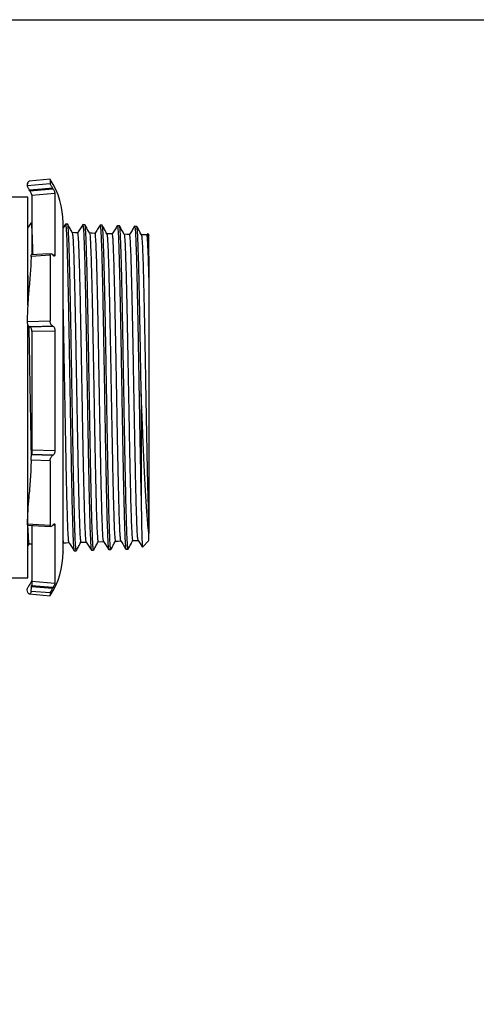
# Model space of a CAD drawing. Extents: x 897.4 to 914.4, y -8.5 to 2.5.
# Tile 5 of 8: x 905 to 907.3, y -2.5 to 2.5. Entities that reach past the tile are written whole.
import ezdxf

# ---------------------------------------------------------------- set-up
doc = ezdxf.new("R2010")
doc.units = 0
doc.header["$LTSCALE"] = 4
doc.header["$MEASUREMENT"] = 0
doc.layers.get('0').update_dxf_attribs({"linetype": 'CONTINUOUS'})
doc.layers.get('DEFPOINTS').update_dxf_attribs({"linetype": 'CONTINUOUS'})

msp = doc.modelspace()

# ---------------------------------------------------------------- linework, layer by layer
for p, q in [((904.9923, 1.6334), (905.1083, 1.6433)), ((905.1082, 1.6637), (905.0036, 1.6546)), ((905.0059, 1.606), (905.0033, 1.6104)), ((905.0059, 1.606), (905.1227, 1.616)), ((905.1327, 1.593), (905.0168, 1.5831)), ((905.0168, 1.5839), (905.0168, 1.5831)), ((905.1227, 1.616), (905.1202, 1.6204)), ((905.1327, 1.593), (905.1327, 1.2846)), ((904.9957, 1.5735), (904.9167, 1.5735)), ((904.9957, 1.0313), (904.9957, 1.5735)), ((905.0168, 1.5831), (905.0168, 1.2843)), ((905.0168, 1.4439), (905.0118, 1.444)), ((905.1854, 1.4384), (905.1738, 1.4197)), ((905.1966, 1.4383), (905.1857, 1.4386)), ((905.2835, 1.4355), (905.2726, 1.4359)), ((905.3705, 1.4328), (905.3596, 1.4332)), ((905.4574, 1.4301), (905.4465, 1.4304)), ((905.5444, 1.4274), (905.5335, 1.4277)), ((905.5992, 1.3911), (905.5947, 1.3838)), ((905.6058, 1.3851), (905.6001, 1.3911)), ((905.1083, 1.282), (905.0128, 1.2766)), ((905.1227, 1.2822), (905.1202, 1.2851)), ((905.1212, 1.284), (905.1327, 1.2846)), ((905.6057, 1.2048), (905.6057, 1.1706)), ((904.9923, 0.9491), (905.1083, 0.9522)), ((904.9957, -0.3395), (904.9957, 0.9341)), ((905.0059, 0.9226), (905.0033, 0.9239)), ((905.0059, 0.9226), (905.1227, 0.9257)), ((905.1327, 0.9012), (905.0168, 0.8981)), ((905.0168, 0.9006), (905.0168, 0.8981)), ((905.0168, 0.8981), (905.0168, 0.3048)), ((905.1227, 0.9257), (905.1202, 0.927)), ((905.1327, 0.9012), (905.1327, 0.3014)), ((905.5667, 0.5854), (905.5661, 0.617)), ((905.5667, 0.5854), (905.5667, 0.0218)), ((905.0168, 0.3048), (905.1327, 0.3014)), ((905.1083, 0.2495), (905.0128, 0.2523)), ((905.0147, 0.2781), (905.0151, 0.2797)), ((905.1202, 0.275), (905.0147, 0.2781)), ((905.1227, 0.2765), (905.0151, 0.2797)), ((905.0151, 0.2797), (905.0151, 0.2797)), ((905.1227, 0.2765), (905.1202, 0.275)), ((904.9923, -0.0673), (905.1083, -0.0742)), ((905.0168, -0.076), (905.0168, -0.3562)), ((905.1227, -0.0733), (905.1202, -0.0764)), ((905.1327, -0.0749), (905.122, -0.0742)), ((905.1327, -0.0749), (905.1327, -0.3662)), ((905.6057, -0.1004), (905.6057, -0.1163)), ((904.9957, -0.1807), (905.0022, -0.1686)), ((905.1738, -0.1675), (905.1761, -0.1631)), ((905.3498, -0.1577), (905.3775, -0.1569)), ((905.4031, -0.1978), (905.414, -0.1975)), ((905.49, -0.1951), (905.5009, -0.1947)), ((905.5737, -0.1852), (905.6058, -0.151)), ((905.2292, -0.2032), (905.24, -0.2029)), ((905.3161, -0.2005), (905.327, -0.2002)), ((904.9167, -0.3395), (904.9957, -0.3395)), ((905.0059, -0.372), (905.0033, -0.3764)), ((905.0147, -0.384), (905.0151, -0.3794)), ((905.1202, -0.3931), (905.0147, -0.384)), ((905.0151, -0.3794), (905.0151, -0.3793)), ((905.1227, -0.3887), (905.0151, -0.3794)), ((905.0168, -0.3562), (905.1327, -0.3662)), ((905.1227, -0.3887), (905.1202, -0.3931)), ((905.0036, -0.4206), (905.1082, -0.4297)), ((905.1083, -0.4155), (905.0128, -0.4073))]:
    msp.add_line(p, q)
at = {"flags": 128}
for points in [[(905.0033, 1.6104), (905.0688, 1.616), (905.1202, 1.6204)], [(905.2473, 1.3949), (905.2333, 1.3954), (905.2196, 1.3958)], [(905.3342, 1.3922), (905.3203, 1.3926), (905.3065, 1.3931)], [(905.4212, 1.3895), (905.4072, 1.3899), (905.3935, 1.3903)], [(905.5081, 1.3868), (905.4942, 1.3872), (905.4804, 1.3876)], [(905.5951, 1.3841), (905.5811, 1.3845), (905.5674, 1.3849)], [(905.1127, 1.2895), (905.0713, 1.2872), (905.0128, 1.2839)], [(905.0033, 0.9239), (905.0688, 0.9257), (905.1202, 0.927)], [(904.9959, -0.0743), (905.0499, -0.0775), (905.1124, -0.0812)], [(905.0019, -0.1686), (905.0159, -0.1682), (905.0168, -0.1681)], [(905.1759, -0.1631), (905.1898, -0.1627), (905.2036, -0.1623)], [(905.2628, -0.1604), (905.2768, -0.16), (905.2905, -0.1596)], [(905.4367, -0.155), (905.4507, -0.1546), (905.4644, -0.1541)], [(905.5237, -0.1523), (905.5376, -0.1518), (905.5514, -0.1514)]]:
    msp.add_lwpolyline(points, dxfattribs=at)
for centre, start, end in [((904.7738, 1.4445), 0, 32.9982), ((904.7738, -0.2105), 327.0004, 0)]:
    msp.add_arc(centre, 0.4, start, end)
for points, knots in [([(905.0035, 1.6534), (905.0026, 1.6536), (904.9998, 1.6543), (904.9947, 1.6477), (904.9931, 1.6382), (904.9923, 1.6334)], [0, 0, 0, 0, 0.179871, 0.589725, 1, 1, 1, 1]), ([(904.9923, 1.6334), (904.9924, 1.6328), (904.9925, 1.632), (904.9935, 1.6292), (904.9952, 1.6255), (904.998, 1.6199), (905.0008, 1.6146), (905.0027, 1.6115), (905.0033, 1.6104)], [0, 0, 0, 0, 0.186835, 0.279182, 0.465588, 0.666512, 0.886306, 1, 1, 1, 1]), ([(905.1083, 1.6618), (905.1083, 1.662), (905.1083, 1.6628), (905.1083, 1.6509), (905.1083, 1.6433)], [0, 0, 0, 0, 0.358435, 1, 1, 1, 1]), ([(905.1202, 1.6204), (905.1188, 1.6227), (905.1161, 1.6274), (905.1123, 1.6343), (905.1095, 1.6397), (905.1084, 1.6424), (905.1084, 1.6432), (905.1083, 1.6433)], [0, 0, 0, 0, 0.242987, 0.486256, 0.718988, 0.926517, 1, 1, 1, 1]), ([(905.0168, 1.5839), (905.0165, 1.5848), (905.016, 1.5867), (905.0138, 1.5914), (905.0109, 1.5971), (905.0081, 1.6022), (905.0064, 1.6052), (905.0059, 1.606)], [0, 0, 0, 0, 0.214566, 0.42868, 0.654543, 0.901655, 1, 1, 1, 1]), ([(905.1227, 1.616), (905.124, 1.6137), (905.1265, 1.6091), (905.1297, 1.6023), (905.1315, 1.5978), (905.1325, 1.5946), (905.1326, 1.5936), (905.1327, 1.593)], [0, 0, 0, 0, 0.24212, 0.484743, 0.712937, 0.816513, 1, 1, 1, 1]), ([(905.0115, 1.4439), (905.0072, 1.437), (905.0019, 1.4285), (904.9967, 1.42), (904.9957, 1.4184)], [0, 0, 0, 0, 0.805065, 1, 1, 1, 1]), ([(905.0114, 1.4426), (905.0115, 1.4432), (905.0122, 1.4464), (905.0136, 1.4385), (905.0154, 1.4183), (905.0172, 1.3828), (905.0189, 1.3389), (905.02, 1.3012), (905.0205, 1.2843)], [0, 0, 0, 0, 0.03936, 0.239077, 0.43878, 0.63847, 0.838146, 1, 1, 1, 1]), ([(905.1738, 1.3268), (905.1738, 1.3392), (905.1738, 1.364), (905.1738, 1.3939), (905.1738, 1.418), (905.1738, 1.4348), (905.1738, 1.4438), (905.1738, 1.4436), (905.1738, 1.4435)], [0, 0, 0, 0, 0.1694231, 0.3388694, 0.5184536, 0.6980838, 0.8851538, 1, 1, 1, 1]), ([(905.1853, 1.4372), (905.1854, 1.4377), (905.1862, 1.4409), (905.1875, 1.4331), (905.1893, 1.413), (905.1911, 1.378), (905.1929, 1.3304), (905.1947, 1.2705), (905.1965, 1.1994), (905.1984, 1.1183), (905.2002, 1.0287), (905.202, 0.9321), (905.2038, 0.8301), (905.2056, 0.7245), (905.2068, 0.6528), (905.2074, 0.617)], [0, 0, 0, 0, 0.01666, 0.098636, 0.180607, 0.262571, 0.344531, 0.426484, 0.508432, 0.590374, 0.67231, 0.754241, 0.836167, 0.918086, 1, 1, 1, 1]), ([(905.2183, 0.617), (905.2177, 0.6528), (905.2165, 0.7244), (905.2147, 0.83), (905.2129, 0.932), (905.2111, 1.0286), (905.2092, 1.1181), (905.2074, 1.1991), (905.2056, 1.2702), (905.2038, 1.3301), (905.202, 1.3778), (905.2002, 1.4123), (905.1984, 1.4341), (905.1972, 1.4369), (905.1966, 1.4383)], [0, 0, 0, 0, 0.083302, 0.166609, 0.249922, 0.333241, 0.416566, 0.499897, 0.583233, 0.666575, 0.749922, 0.833276, 0.916635, 1, 1, 1, 1]), ([(905.2198, 1.3953), (905.216, 1.4024), (905.2084, 1.4166), (905.2008, 1.4308), (905.197, 1.4379)], [0, 0, 0, 0, 0.499994, 1, 1, 1, 1]), ([(905.2723, 1.4356), (905.268, 1.4288), (905.2596, 1.4152), (905.2512, 1.4017), (905.247, 1.3949)], [0, 0, 0, 0, 0.504317, 1, 1, 1, 1]), ([(905.2722, 1.4343), (905.2724, 1.4349), (905.2731, 1.4382), (905.2744, 1.4304), (905.2763, 1.4103), (905.2781, 1.3755), (905.2799, 1.328), (905.2817, 1.2683), (905.2835, 1.1975), (905.2853, 1.1167), (905.2871, 1.0274), (905.2889, 0.9311), (905.2907, 0.8294), (905.2926, 0.7241), (905.2938, 0.6527), (905.2944, 0.617)], [0, 0, 0, 0, 0.018074, 0.099932, 0.181785, 0.263632, 0.345473, 0.427309, 0.509139, 0.590963, 0.672782, 0.754595, 0.836402, 0.918204, 1, 1, 1, 1]), ([(905.3053, 0.617), (905.3047, 0.6527), (905.3034, 0.7241), (905.3016, 0.8293), (905.2998, 0.9309), (905.298, 1.0272), (905.2962, 1.1165), (905.2944, 1.1972), (905.2926, 1.268), (905.2908, 1.3277), (905.289, 1.3753), (905.2871, 1.4096), (905.2853, 1.4314), (905.2841, 1.4342), (905.2835, 1.4355)], [0, 0, 0, 0, 0.083302, 0.166609, 0.249922, 0.333241, 0.416566, 0.499896, 0.583233, 0.666574, 0.749922, 0.833276, 0.916635, 1, 1, 1, 1]), ([(905.2198, 1.394), (905.2203, 1.3929), (905.2214, 1.3902), (905.2231, 1.3695), (905.2249, 1.3349), (905.2268, 1.2868), (905.2287, 1.2267), (905.2305, 1.1554), (905.2324, 1.0744), (905.2343, 0.985), (905.2362, 0.889), (905.238, 0.788), (905.2399, 0.684), (905.2418, 0.5787), (905.2436, 0.4742), (905.2455, 0.3722), (905.2474, 0.2748), (905.2492, 0.1835), (905.2511, 0.1002), (905.253, 0.0263), (905.2548, -0.0369), (905.2567, -0.0881), (905.2586, -0.1267), (905.2604, -0.1507), (905.2618, -0.1614), (905.2626, -0.1595), (905.2628, -0.159)], [0, 0, 0, 0, 0.0325042, 0.0759856, 0.1194637, 0.1629385, 0.2064101, 0.2498784, 0.2933435, 0.3368053, 0.3802639, 0.4237192, 0.4671712, 0.51062, 0.5540655, 0.5975078, 0.6409468, 0.6843825, 0.727815, 0.7712442, 0.8146702, 0.8580929, 0.9015124, 0.9449286, 0.9883415, 1, 1, 1, 1]), ([(905.2903, -0.1588), (905.2903, -0.1589), (905.2896, -0.1602), (905.2883, -0.1496), (905.2865, -0.1259), (905.2846, -0.0873), (905.2827, -0.0361), (905.2809, 0.027), (905.279, 0.1008), (905.2771, 0.184), (905.2753, 0.2751), (905.2734, 0.3725), (905.2715, 0.4743), (905.2697, 0.5787), (905.2678, 0.6839), (905.2659, 0.7878), (905.2641, 0.8887), (905.2622, 0.9846), (905.2603, 1.0738), (905.2585, 1.1548), (905.2566, 1.226), (905.2547, 1.2861), (905.2529, 1.334), (905.251, 1.3688), (905.2491, 1.3907), (905.2479, 1.3935), (905.2473, 1.3949)], [0, 0, 0, 0, 0.002926, 0.046247, 0.08957, 0.132896, 0.176226, 0.219559, 0.262895, 0.306235, 0.349578, 0.392924, 0.436273, 0.479626, 0.522982, 0.566341, 0.609703, 0.653069, 0.696437, 0.739809, 0.783185, 0.826563, 0.869945, 0.913331, 0.956719, 1, 1, 1, 1]), ([(905.3068, 1.3926), (905.303, 1.3997), (905.2953, 1.4139), (905.2877, 1.4281), (905.2839, 1.4352)], [0, 0, 0, 0, 0.499994, 1, 1, 1, 1]), ([(905.3068, 1.3915), (905.3069, 1.3916), (905.3076, 1.3922), (905.309, 1.3796), (905.3109, 1.3532), (905.3127, 1.3121), (905.3146, 1.2587), (905.3165, 1.1936), (905.3184, 1.1179), (905.3202, 1.0332), (905.3221, 0.941), (905.324, 0.8428), (905.3258, 0.7406), (905.3277, 0.6361), (905.3296, 0.5313), (905.3314, 0.428), (905.3333, 0.3283), (905.3352, 0.2338), (905.337, 0.1462), (905.3389, 0.0673), (905.3408, -0.0016), (905.3426, -0.0593), (905.3445, -0.1047), (905.3464, -0.1366), (905.3481, -0.1551), (905.3493, -0.1562), (905.3498, -0.1567)], [0, 0, 0, 0, 0.008701, 0.052173, 0.095643, 0.139109, 0.182572, 0.226032, 0.269489, 0.312942, 0.356392, 0.399839, 0.443282, 0.486722, 0.530159, 0.573593, 0.617023, 0.66045, 0.703874, 0.747295, 0.790712, 0.834126, 0.877537, 0.920944, 0.964348, 1, 1, 1, 1]), ([(905.3593, 1.4329), (905.355, 1.4261), (905.3465, 1.4124), (905.338, 1.3987), (905.3338, 1.3919)], [0, 0, 0, 0, 0.500004, 1, 1, 1, 1]), ([(905.3773, -0.1548), (905.3769, -0.1543), (905.3759, -0.1532), (905.3743, -0.1357), (905.3724, -0.1039), (905.3706, -0.0585), (905.3687, -0.0009), (905.3668, 0.0679), (905.3649, 0.1468), (905.3631, 0.2342), (905.3612, 0.3286), (905.3593, 0.4283), (905.3575, 0.5314), (905.3556, 0.6361), (905.3537, 0.7404), (905.3519, 0.8426), (905.35, 0.9406), (905.3481, 1.0328), (905.3463, 1.1174), (905.3444, 1.1929), (905.3425, 1.258), (905.3407, 1.3113), (905.3388, 1.3523), (905.3369, 1.3791), (905.3354, 1.392), (905.3345, 1.3908), (905.3342, 1.3905)], [0, 0, 0, 0, 0.0254576, 0.0688279, 0.1122014, 0.1555781, 0.1989583, 0.2423416, 0.2857281, 0.329118, 0.3725112, 0.4159076, 0.4593073, 0.5027102, 0.5461164, 0.589526, 0.6329387, 0.6763548, 0.7197741, 0.7631966, 0.8066225, 0.8500516, 0.8934841, 0.9369197, 0.9803586, 1, 1, 1, 1]), ([(905.3592, 1.4317), (905.3593, 1.4322), (905.3601, 1.4355), (905.3614, 1.4277), (905.3632, 1.4077), (905.365, 1.373), (905.3668, 1.3257), (905.3686, 1.2661), (905.3705, 1.1955), (905.3723, 1.115), (905.3741, 1.026), (905.3759, 0.93), (905.3777, 0.8287), (905.3795, 0.7238), (905.3807, 0.6526), (905.3813, 0.617)], [0, 0, 0, 0, 0.017559, 0.099461, 0.181356, 0.263246, 0.345131, 0.427009, 0.508882, 0.590749, 0.672611, 0.754466, 0.836317, 0.918161, 1, 1, 1, 1]), ([(905.3922, 0.617), (905.3916, 0.6526), (905.3904, 0.7237), (905.3886, 0.8286), (905.3868, 0.9299), (905.385, 1.0259), (905.3832, 1.1148), (905.3813, 1.1953), (905.3795, 1.2659), (905.3777, 1.3253), (905.3759, 1.3728), (905.3741, 1.407), (905.3723, 1.4287), (905.3711, 1.4315), (905.3705, 1.4328)], [0, 0, 0, 0, 0.083302, 0.166609, 0.249922, 0.333241, 0.416566, 0.499896, 0.583232, 0.666574, 0.749922, 0.833275, 0.916635, 1, 1, 1, 1]), ([(905.3937, 1.3899), (905.3899, 1.397), (905.3823, 1.4112), (905.3747, 1.4254), (905.3709, 1.4325)], [0, 0, 0, 0, 0.499995, 1, 1, 1, 1]), ([(905.3937, 1.3883), (905.3941, 1.3876), (905.3952, 1.3857), (905.3968, 1.3666), (905.3987, 1.3336), (905.4006, 1.287), (905.4024, 1.2283), (905.4043, 1.1585), (905.4062, 1.0789), (905.408, 0.9908), (905.4099, 0.896), (905.4118, 0.7961), (905.4136, 0.693), (905.4155, 0.5885), (905.4174, 0.4845), (905.4192, 0.383), (905.4211, 0.2857), (905.423, 0.1945), (905.4248, 0.111), (905.4267, 0.0367), (905.4286, -0.0271), (905.4304, -0.079), (905.4323, -0.1186), (905.4342, -0.1437), (905.4357, -0.1555), (905.4365, -0.1538), (905.4367, -0.1534)], [0, 0, 0, 0, 0.028504, 0.071976, 0.115445, 0.158911, 0.202373, 0.245832, 0.289288, 0.33274, 0.37619, 0.419636, 0.463078, 0.506518, 0.549954, 0.593387, 0.636816, 0.680242, 0.723665, 0.767085, 0.810501, 0.853914, 0.897324, 0.940731, 0.984134, 1, 1, 1, 1]), ([(905.4462, 1.4302), (905.442, 1.4234), (905.4336, 1.4098), (905.4251, 1.3962), (905.421, 1.3895)], [0, 0, 0, 0, 0.503766, 1, 1, 1, 1]), ([(905.4643, -0.1529), (905.4642, -0.1531), (905.4634, -0.1542), (905.4621, -0.1426), (905.4602, -0.1178), (905.4584, -0.0782), (905.4565, -0.0264), (905.4546, 0.0373), (905.4528, 0.1115), (905.4509, 0.195), (905.449, 0.2861), (905.4471, 0.3832), (905.4453, 0.4847), (905.4434, 0.5885), (905.4415, 0.6929), (905.4397, 0.7959), (905.4378, 0.8957), (905.4359, 0.9904), (905.4341, 1.0783), (905.4322, 1.1579), (905.4303, 1.2276), (905.4285, 1.2862), (905.4266, 1.3328), (905.4247, 1.3659), (905.4229, 1.3861), (905.4217, 1.388), (905.4212, 1.3889)], [0, 0, 0, 0, 0.0067067, 0.0500223, 0.0933412, 0.1366633, 0.1799888, 0.2233174, 0.2666493, 0.3099846, 0.3533232, 0.396665, 0.44001, 0.4833584, 0.52671, 0.570065, 0.6134231, 0.6567846, 0.7001493, 0.7435174, 0.7868886, 0.8302633, 0.8736411, 0.9170223, 0.9604067, 1, 1, 1, 1]), ([(905.4462, 1.429), (905.4463, 1.4296), (905.447, 1.4328), (905.4484, 1.425), (905.4502, 1.4051), (905.452, 1.3705), (905.4538, 1.3233), (905.4556, 1.264), (905.4574, 1.1936), (905.4592, 1.1134), (905.461, 1.0247), (905.4629, 0.929), (905.4647, 0.828), (905.4665, 0.7234), (905.4677, 0.6525), (905.4683, 0.617)], [0, 0, 0, 0, 0.016956, 0.098907, 0.180853, 0.262794, 0.344728, 0.426657, 0.50858, 0.590498, 0.67241, 0.754316, 0.836216, 0.918111, 1, 1, 1, 1]), ([(905.4792, 0.617), (905.4788, 0.64), (905.478, 0.6836), (905.4769, 0.7469), (905.4759, 0.8075), (905.4748, 0.868), (905.4737, 0.9276), (905.4727, 0.9845), (905.4717, 1.0377), (905.4706, 1.0893), (905.4695, 1.1412), (905.4683, 1.1915), (905.4672, 1.2372), (905.4661, 1.2761), (905.465, 1.3103), (905.464, 1.3413), (905.4627, 1.3719), (905.4614, 1.3979), (905.4601, 1.4166), (905.4587, 1.428), (905.4579, 1.4294), (905.4574, 1.4301)], [0, 0, 0, 0, 0.054107, 0.102267, 0.149914, 0.199155, 0.24999, 0.298885, 0.34627, 0.39286, 0.443778, 0.500011, 0.552885, 0.602043, 0.648413, 0.69749, 0.750174, 0.819244, 0.880618, 0.939238, 1, 1, 1, 1]), ([(905.4807, 1.3872), (905.4769, 1.3943), (905.4693, 1.4085), (905.4616, 1.4227), (905.4578, 1.4298)], [0, 0, 0, 0, 0.499994, 1, 1, 1, 1]), ([(905.4807, 1.3865), (905.4807, 1.3866), (905.4814, 1.3875), (905.4828, 1.3759), (905.4846, 1.3511), (905.4865, 1.3114), (905.4884, 1.2595), (905.4902, 1.1958), (905.4921, 1.1217), (905.494, 1.0383), (905.4958, 0.9473), (905.4977, 0.8503), (905.4996, 0.7491), (905.5014, 0.6454), (905.5033, 0.5413), (905.5052, 0.4386), (905.507, 0.3391), (905.5089, 0.2447), (905.5108, 0.1571), (905.5126, 0.0779), (905.5145, 0.0085), (905.5164, -0.0498), (905.5182, -0.0961), (905.5201, -0.129), (905.5219, -0.149), (905.5231, -0.1508), (905.5237, -0.1517)], [0, 0, 0, 0, 0.004742, 0.048227, 0.091709, 0.135187, 0.178662, 0.222134, 0.265603, 0.309068, 0.35253, 0.395989, 0.439444, 0.482896, 0.526345, 0.569791, 0.613233, 0.656672, 0.700107, 0.74354, 0.786969, 0.830395, 0.873817, 0.917236, 0.960652, 1, 1, 1, 1]), ([(905.5332, 1.4275), (905.5289, 1.4207), (905.5204, 1.407), (905.5119, 1.3933), (905.5077, 1.3864)], [0, 0, 0, 0, 0.500001, 1, 1, 1, 1]), ([(905.5512, -0.1495), (905.5507, -0.1488), (905.5497, -0.147), (905.548, -0.1281), (905.5462, -0.0953), (905.5443, -0.0491), (905.5424, 0.0091), (905.5406, 0.0785), (905.5387, 0.1576), (905.5368, 0.2451), (905.535, 0.3394), (905.5331, 0.4388), (905.5312, 0.5414), (905.5293, 0.6454), (905.5275, 0.7489), (905.5256, 0.85), (905.5237, 0.9469), (905.5219, 1.0378), (905.52, 1.1211), (905.5181, 1.1952), (905.5163, 1.2588), (905.5144, 1.3106), (905.5125, 1.3502), (905.5107, 1.3754), (905.5092, 1.3872), (905.5083, 1.3856), (905.5081, 1.3852)], [0, 0, 0, 0, 0.02959, 0.072953, 0.11632, 0.159689, 0.203062, 0.246438, 0.289817, 0.3332, 0.376586, 0.419975, 0.463368, 0.506764, 0.550163, 0.593565, 0.636971, 0.68038, 0.723792, 0.767208, 0.810627, 0.854049, 0.897475, 0.940903, 0.984335, 1, 1, 1, 1]), ([(905.5331, 1.4262), (905.5332, 1.4268), (905.534, 1.43), (905.5353, 1.4223), (905.5371, 1.4024), (905.5389, 1.3679), (905.5407, 1.3209), (905.5426, 1.2618), (905.5444, 1.1917), (905.5462, 1.1117), (905.548, 1.0233), (905.5498, 0.9279), (905.5516, 0.8273), (905.5534, 0.723), (905.5546, 0.6523), (905.5552, 0.617)], [0, 0, 0, 0, 0.017787, 0.099669, 0.181546, 0.263417, 0.345282, 0.427142, 0.508996, 0.590844, 0.672687, 0.754524, 0.836355, 0.91818, 1, 1, 1, 1]), ([(905.5661, 0.617), (905.5655, 0.6523), (905.5643, 0.723), (905.5625, 0.8272), (905.5607, 0.9278), (905.5589, 1.0231), (905.5571, 1.1115), (905.5553, 1.1914), (905.5534, 1.2615), (905.5516, 1.3206), (905.5498, 1.3677), (905.548, 1.4017), (905.5462, 1.4233), (905.545, 1.426), (905.5444, 1.4274)], [0, 0, 0, 0, 0.083301, 0.166608, 0.249921, 0.33324, 0.416565, 0.499895, 0.583231, 0.666574, 0.749921, 0.833275, 0.916635, 1, 1, 1, 1]), ([(905.5676, 1.3845), (905.5638, 1.3916), (905.5562, 1.4058), (905.5486, 1.42), (905.5448, 1.4271)], [0, 0, 0, 0, 0.499993, 1, 1, 1, 1]), ([(905.5997, 1.3907), (905.6001, 1.3895), (905.6008, 1.3868), (905.602, 1.3635), (905.6032, 1.3254), (905.6044, 1.2733), (905.6052, 1.2276), (905.6057, 1.2048)], [0, 0, 0, 0, 0.181097, 0.386339, 0.591237, 0.795791, 1, 1, 1, 1]), ([(905.5676, 1.3828), (905.568, 1.3823), (905.569, 1.3811), (905.5706, 1.3637), (905.5724, 1.3321), (905.5743, 1.287), (905.5762, 1.2298), (905.578, 1.1614), (905.5799, 1.0832), (905.5818, 0.9964), (905.5836, 0.9028), (905.5855, 0.804), (905.5874, 0.7018), (905.5892, 0.5981), (905.5911, 0.4948), (905.593, 0.3936), (905.5948, 0.2966), (905.5967, 0.2054), (905.5986, 0.1217), (905.6004, 0.0488), (905.6022, -0.0126), (905.6039, -0.0633), (905.6051, -0.0881), (905.6057, -0.1004)], [0, 0, 0, 0, 0.028093, 0.077254, 0.126411, 0.175564, 0.224714, 0.27386, 0.323003, 0.372141, 0.421276, 0.470407, 0.519534, 0.568658, 0.617778, 0.666894, 0.716006, 0.765115, 0.81422, 0.863321, 0.908884, 0.954444, 1, 1, 1, 1]), ([(905.6057, 1.1706), (905.6051, 1.1926), (905.6039, 1.2367), (905.6021, 1.29), (905.6003, 1.3326), (905.5984, 1.3632), (905.5967, 1.3814), (905.5956, 1.3825), (905.5951, 1.383)], [0, 0, 0, 0, 0.169718, 0.339449, 0.509192, 0.678947, 0.855657, 1, 1, 1, 1]), ([(905.6057, 1.2048), (905.6057, 1.2252), (905.6057, 1.266), (905.6057, 1.3136), (905.6057, 1.3505), (905.6057, 1.3742), (905.6057, 1.3854), (905.6057, 1.384), (905.6057, 1.3836)], [0, 0, 0, 0, 0.185106, 0.370212, 0.555318, 0.740425, 0.925531, 1, 1, 1, 1]), ([(905.1083, 1.282), (905.1085, 1.2835), (905.1087, 1.2865), (905.1104, 1.289), (905.113, 1.2899), (905.1164, 1.2888), (905.1189, 1.2864), (905.1202, 1.2851)], [0, 0, 0, 0, 0.1839813, 0.3676144, 0.5603301, 0.7740563, 1, 1, 1, 1]), ([(905.1738, -0.2095), (905.1738, -0.2098), (905.1738, -0.2107), (905.1738, -0.2033), (905.1738, -0.1872), (905.1738, -0.1621), (905.1738, -0.129), (905.1738, -0.0885), (905.1738, -0.0416), (905.1738, 0.011), (905.1738, 0.0676), (905.1738, 0.1278), (905.1738, 0.191), (905.1738, 0.2577), (905.1738, 0.3288), (905.1738, 0.4039), (905.1738, 0.4836), (905.1738, 0.5656), (905.1738, 0.6499), (905.1738, 0.7345), (905.1738, 0.8184), (905.1738, 0.9002), (905.1738, 0.9783), (905.1738, 1.0523), (905.1738, 1.1202), (905.1738, 1.1825), (905.1738, 1.2373), (905.1738, 1.2861), (905.1738, 1.3132), (905.1738, 1.3268)], [0, 0, 0, 0, 0.015001, 0.054657, 0.094323, 0.133979, 0.173645, 0.212475, 0.251315, 0.288591, 0.325877, 0.361041, 0.396216, 0.43138, 0.466554, 0.50383, 0.541116, 0.579946, 0.618786, 0.658442, 0.698108, 0.737764, 0.77743, 0.81626, 0.855099, 0.892376, 0.929661, 0.964828, 1, 1, 1, 1]), ([(905.0128, 1.2766), (905.0116, 1.2488), (905.0093, 1.1931), (905.0013, 1.1084), (904.9948, 1.027), (904.9931, 0.9751), (904.9923, 0.9491)], [0, 0, 0, 0, 0.279944, 0.559749, 0.779761, 1, 1, 1, 1]), ([(905.0128, 1.2766), (905.0128, 1.2782), (905.0129, 1.2806), (905.0131, 1.2826), (905.0133, 1.2835), (905.0134, 1.284), (905.0135, 1.2838), (905.0136, 1.2838)], [0, 0, 0, 0, 0.381711, 0.570512, 0.759296, 0.948094, 1, 1, 1, 1]), ([(905.1083, 1.282), (905.1083, 1.2502), (905.1083, 1.1844), (905.1083, 1.0737), (905.1083, 0.9929), (905.1083, 0.9522)], [0, 0, 0, 0, 0.316613, 0.655683, 1, 1, 1, 1]), ([(905.1327, 1.2846), (905.1326, 1.2832), (905.1325, 1.281), (905.1315, 1.2787), (905.1299, 1.2775), (905.1273, 1.278), (905.1247, 1.28), (905.1231, 1.2818), (905.1227, 1.2822)], [0, 0, 0, 0, 0.196898, 0.294239, 0.490791, 0.698818, 0.922406, 1, 1, 1, 1]), ([(904.9994, 1.0807), (904.9992, 1.0898), (904.9984, 1.1283), (904.9971, 1.1799), (904.9961, 1.2169), (904.9957, 1.2317)], [0, 0, 0, 0, 0.157693, 0.660928, 1, 1, 1, 1]), ([(905.6057, 1.1706), (905.6057, 1.1474), (905.6057, 1.1009), (905.6057, 1.0212), (905.6057, 0.9359), (905.6057, 0.8454), (905.6057, 0.7515), (905.6057, 0.6554), (905.6057, 0.5586), (905.6057, 0.4628), (905.6057, 0.3694), (905.6057, 0.2801), (905.6057, 0.196), (905.6057, 0.1186), (905.6057, 0.0488), (905.6057, -0.0117), (905.6057, -0.0631), (905.6057, -0.088), (905.6057, -0.1004)], [0, 0, 0, 0, 0.0626781, 0.1254277, 0.1878854, 0.2504372, 0.3127495, 0.3751574, 0.4376311, 0.500189, 0.5624949, 0.6248651, 0.6872435, 0.7496598, 0.8122963, 0.8749423, 0.9374837, 1, 1, 1, 1]), ([(905.2034, -0.1602), (905.203, -0.16), (905.2021, -0.1595), (905.2005, -0.1431), (905.1987, -0.1126), (905.1968, -0.0679), (905.1949, -0.0111), (905.1931, 0.0573), (905.1912, 0.1359), (905.1893, 0.2232), (905.1875, 0.3177), (905.1856, 0.4176), (905.1837, 0.5212), (905.1819, 0.6266), (905.18, 0.7318), (905.1781, 0.835), (905.1763, 0.9338), (905.1748, 1.0078), (905.174, 1.0455), (905.1738, 1.055)], [0, 0, 0, 0, 0.032078, 0.095162, 0.15825, 0.221342, 0.28444, 0.347542, 0.410648, 0.47376, 0.536876, 0.599997, 0.663123, 0.726253, 0.789389, 0.852529, 0.915673, 0.978823, 1, 1, 1, 1]), ([(904.9923, 0.9491), (904.9924, 0.9471), (904.9925, 0.9441), (904.9935, 0.939), (904.9952, 0.934), (904.998, 0.9288), (905.0008, 0.9254), (905.0027, 0.9243), (905.0033, 0.9239)], [0, 0, 0, 0, 0.186834, 0.279181, 0.465591, 0.666511, 0.886303, 1, 1, 1, 1]), ([(905.1202, 0.927), (905.1188, 0.928), (905.1161, 0.9299), (905.1123, 0.9357), (905.1095, 0.9426), (905.1084, 0.9484), (905.1084, 0.9514), (905.1083, 0.9522)], [0, 0, 0, 0, 0.242992, 0.486254, 0.71899, 0.926516, 1, 1, 1, 1]), ([(905.0143, 0.2763), (905.0141, 0.2867), (905.0133, 0.3283), (905.0119, 0.4072), (905.01, 0.5109), (905.0081, 0.617), (905.0063, 0.723), (905.0044, 0.8267), (905.0032, 0.8921), (905.0026, 0.9244)], [0, 0, 0, 0, 0.052664, 0.21107, 0.369487, 0.527916, 0.686357, 0.84481, 1, 1, 1, 1]), ([(905.0168, 0.9006), (905.0165, 0.9028), (905.016, 0.9071), (905.0138, 0.9131), (905.0109, 0.9182), (905.0081, 0.9213), (905.0064, 0.9223), (905.0059, 0.9226)], [0, 0, 0, 0, 0.21457, 0.428679, 0.654548, 0.90166, 1, 1, 1, 1]), ([(905.1227, 0.9257), (905.124, 0.9247), (905.1265, 0.9229), (905.1297, 0.9173), (905.1315, 0.9116), (905.1325, 0.9062), (905.1326, 0.9031), (905.1327, 0.9012)], [0, 0, 0, 0, 0.24212, 0.484743, 0.712937, 0.816511, 1, 1, 1, 1]), ([(905.2074, 0.617), (905.208, 0.5812), (905.2092, 0.5096), (905.211, 0.404), (905.2129, 0.302), (905.2147, 0.2055), (905.2165, 0.116), (905.2183, 0.0351), (905.2201, -0.0358), (905.2219, -0.0956), (905.2237, -0.1432), (905.2255, -0.1775), (905.2273, -0.1992), (905.2286, -0.2019), (905.2292, -0.2032)], [0, 0, 0, 0, 0.083365, 0.166724, 0.250078, 0.333425, 0.416767, 0.500103, 0.583434, 0.666759, 0.750078, 0.833391, 0.916698, 1, 1, 1, 1]), ([(905.2405, -0.2011), (905.2403, -0.2018), (905.2396, -0.2053), (905.2382, -0.1976), (905.2364, -0.1775), (905.2346, -0.1428), (905.2328, -0.0953), (905.231, -0.0355), (905.2292, 0.0354), (905.2274, 0.1162), (905.2255, 0.2057), (905.2237, 0.3022), (905.2219, 0.404), (905.2201, 0.5096), (905.2189, 0.5812), (905.2183, 0.617)], [0, 0, 0, 0, 0.020287, 0.101898, 0.183516, 0.265139, 0.346768, 0.428402, 0.510042, 0.591687, 0.673339, 0.754996, 0.836658, 0.918326, 1, 1, 1, 1]), ([(905.2944, 0.617), (905.295, 0.5813), (905.2962, 0.5099), (905.298, 0.4047), (905.2998, 0.3031), (905.3016, 0.2068), (905.3034, 0.1177), (905.3052, 0.037), (905.3071, -0.0337), (905.3089, -0.0932), (905.3107, -0.1406), (905.3125, -0.1749), (905.3143, -0.1965), (905.3155, -0.1992), (905.3161, -0.2005)], [0, 0, 0, 0, 0.083365, 0.166724, 0.250078, 0.333426, 0.416768, 0.500104, 0.583434, 0.666759, 0.750078, 0.833391, 0.916698, 1, 1, 1, 1]), ([(905.3275, -0.1984), (905.3273, -0.1991), (905.3265, -0.2026), (905.3252, -0.1949), (905.3234, -0.1749), (905.3216, -0.1402), (905.3198, -0.0929), (905.3179, -0.0334), (905.3161, 0.0373), (905.3143, 0.1179), (905.3125, 0.207), (905.3107, 0.3032), (905.3089, 0.4048), (905.3071, 0.51), (905.3059, 0.5813), (905.3053, 0.617)], [0, 0, 0, 0, 0.020445, 0.102044, 0.183648, 0.265257, 0.346873, 0.428494, 0.510121, 0.591753, 0.673391, 0.755035, 0.836684, 0.918339, 1, 1, 1, 1]), ([(905.3813, 0.617), (905.3819, 0.5814), (905.3831, 0.5103), (905.3849, 0.4054), (905.3868, 0.3041), (905.3886, 0.2082), (905.3904, 0.1193), (905.3922, 0.039), (905.394, -0.0315), (905.3958, -0.0908), (905.3976, -0.1381), (905.3994, -0.1722), (905.4013, -0.1938), (905.4025, -0.1965), (905.4031, -0.1978)], [0, 0, 0, 0, 0.083365, 0.166725, 0.250078, 0.333426, 0.416768, 0.500104, 0.583435, 0.666759, 0.750078, 0.833391, 0.916698, 1, 1, 1, 1]), ([(905.4144, -0.1957), (905.4143, -0.1964), (905.4135, -0.1998), (905.4121, -0.1922), (905.4103, -0.1723), (905.4085, -0.1377), (905.4067, -0.0906), (905.4049, -0.0312), (905.4031, 0.0392), (905.4013, 0.1195), (905.3995, 0.2084), (905.3976, 0.3042), (905.3958, 0.4055), (905.394, 0.5103), (905.3928, 0.5814), (905.3922, 0.617)], [0, 0, 0, 0, 0.020342, 0.101949, 0.183562, 0.26518, 0.346804, 0.428434, 0.510069, 0.59171, 0.673357, 0.755009, 0.836667, 0.918331, 1, 1, 1, 1]), ([(905.4683, 0.617), (905.4689, 0.5815), (905.4701, 0.5106), (905.4719, 0.4061), (905.4737, 0.3051), (905.4755, 0.2096), (905.4773, 0.121), (905.4792, 0.0409), (905.481, -0.0293), (905.4828, -0.0885), (905.4846, -0.1356), (905.4864, -0.1696), (905.4882, -0.1911), (905.4894, -0.1938), (905.49, -0.1951)], [0, 0, 0, 0, 0.083365, 0.166725, 0.250078, 0.333426, 0.416768, 0.500105, 0.583435, 0.66676, 0.750078, 0.833391, 0.916699, 1, 1, 1, 1]), ([(905.5013, -0.1931), (905.5012, -0.1937), (905.5004, -0.1971), (905.4991, -0.1894), (905.4973, -0.1696), (905.4955, -0.1352), (905.4937, -0.0882), (905.4918, -0.0291), (905.49, 0.0411), (905.4882, 0.1212), (905.4864, 0.2097), (905.4846, 0.3053), (905.4828, 0.4062), (905.481, 0.5107), (905.4798, 0.5816), (905.4792, 0.617)], [0, 0, 0, 0, 0.019687, 0.101348, 0.183015, 0.264688, 0.346367, 0.428051, 0.509741, 0.591437, 0.673138, 0.754845, 0.836558, 0.918276, 1, 1, 1, 1]), ([(905.5552, 0.617), (905.5557, 0.5891), (905.5567, 0.5334), (905.5581, 0.4507), (905.5595, 0.3697), (905.561, 0.2915), (905.5624, 0.2166), (905.5638, 0.1462), (905.5652, 0.0803), (905.5662, 0.0413), (905.5667, 0.0218)], [0, 0, 0, 0, 0.125024, 0.250041, 0.375052, 0.500055, 0.625052, 0.750041, 0.875024, 1, 1, 1, 1]), ([(905.6057, -0.1163), (905.6046, -0.1088), (905.6024, -0.0938), (905.5991, -0.0615), (905.5959, -0.0224), (905.5927, 0.0241), (905.5894, 0.0772), (905.5862, 0.1364), (905.5829, 0.2013), (905.5797, 0.2711), (905.5764, 0.3452), (905.5732, 0.4228), (905.5699, 0.5031), (905.5678, 0.5579), (905.5667, 0.5854)], [0, 0, 0, 0, 0.081331, 0.163027, 0.245086, 0.327509, 0.410297, 0.493448, 0.576963, 0.660843, 0.745086, 0.829693, 0.914665, 1, 1, 1, 1]), ([(905.0168, 0.3048), (905.0168, 0.3026), (905.0168, 0.2993), (905.0166, 0.2948), (905.0165, 0.2916), (905.0162, 0.2876), (905.0158, 0.284), (905.0154, 0.2812), (905.0152, 0.2802), (905.0151, 0.2797)], [0, 0, 0, 0, 0.217761, 0.325466, 0.433172, 0.54088, 0.758638, 0.877212, 1, 1, 1, 1]), ([(905.1327, 0.3014), (905.1326, 0.2993), (905.1325, 0.2962), (905.1315, 0.291), (905.1299, 0.286), (905.1273, 0.2808), (905.1247, 0.2778), (905.1231, 0.2768), (905.1227, 0.2765)], [0, 0, 0, 0, 0.196899, 0.29424, 0.490795, 0.698824, 0.922409, 1, 1, 1, 1]), ([(905.0128, 0.2523), (905.0116, 0.2198), (905.0093, 0.1549), (905.0013, 0.0703), (904.9948, -0.004), (904.9931, -0.0462), (904.9923, -0.0673)], [0, 0, 0, 0, 0.279944, 0.559749, 0.779761, 1, 1, 1, 1]), ([(905.0128, 0.2523), (905.0128, 0.2544), (905.0129, 0.2577), (905.0131, 0.2622), (905.0133, 0.2654), (905.0136, 0.2696), (905.0139, 0.2732), (905.0143, 0.2763), (905.0146, 0.2775), (905.0147, 0.2781)], [0, 0, 0, 0, 0.21175, 0.316484, 0.421208, 0.525933, 0.737665, 0.842396, 1, 1, 1, 1]), ([(905.1083, 0.2495), (905.1085, 0.2515), (905.1087, 0.2555), (905.1104, 0.2616), (905.113, 0.2673), (905.1164, 0.2723), (905.1189, 0.2741), (905.1202, 0.275)], [0, 0, 0, 0, 0.183983, 0.367619, 0.560332, 0.774059, 1, 1, 1, 1]), ([(905.1083, 0.2495), (905.1083, 0.2125), (905.1083, 0.1359), (905.1083, 0.0266), (905.1083, -0.0404), (905.1083, -0.0742)], [0, 0, 0, 0, 0.316613, 0.655682, 1, 1, 1, 1]), ([(905.5667, 0.0218), (905.5671, -0.0029), (905.5679, -0.0523), (905.5691, -0.109), (905.5703, -0.152), (905.5715, -0.1775), (905.5724, -0.1881), (905.5729, -0.1851), (905.573, -0.1846)], [0, 0, 0, 0, 0.1930123, 0.3857154, 0.578109, 0.7701935, 0.9619686, 1, 1, 1, 1]), ([(904.9923, -0.0673), (904.9924, -0.0688), (904.9925, -0.0709), (904.9936, -0.0732), (904.9946, -0.0743), (904.9957, -0.0741), (904.9959, -0.0741)], [0, 0, 0, 0, 0.360437, 0.538599, 0.898209, 1, 1, 1, 1]), ([(904.9957, -0.0876), (904.9961, -0.0989), (904.9972, -0.1254), (904.9989, -0.1513), (905.0005, -0.1673), (905.0015, -0.167), (905.0019, -0.1669)], [0, 0, 0, 0, 0.2177975, 0.5150523, 0.8122854, 1, 1, 1, 1]), ([(905.1202, -0.0764), (905.1188, -0.0777), (905.1161, -0.0805), (905.1123, -0.0816), (905.1095, -0.0801), (905.1084, -0.077), (905.1084, -0.0747), (905.1083, -0.0742)], [0, 0, 0, 0, 0.242989, 0.486256, 0.71899, 0.926517, 1, 1, 1, 1]), ([(905.1227, -0.0733), (905.124, -0.072), (905.1265, -0.0692), (905.1297, -0.068), (905.1315, -0.0691), (905.1325, -0.0715), (905.1326, -0.0735), (905.1327, -0.0749)], [0, 0, 0, 0, 0.242121, 0.484746, 0.71294, 0.816511, 1, 1, 1, 1]), ([(905.6057, -0.1498), (905.6057, -0.1501), (905.6057, -0.1517), (905.6057, -0.1419), (905.6057, -0.1248), (905.6057, -0.1163)], [0, 0, 0, 0, 0.143812, 0.571905, 1, 1, 1, 1]), ([(905.1738, -0.1526), (905.174, -0.1552), (905.1747, -0.1626), (905.1754, -0.1621), (905.1759, -0.1618)], [0, 0, 0, 0, 0.350545, 1, 1, 1, 1]), ([(905.2034, -0.162), (905.2076, -0.1688), (905.2161, -0.1825), (905.2246, -0.1962), (905.2288, -0.203)], [0, 0, 0, 0, 0.4999985, 1, 1, 1, 1]), ([(905.2404, -0.2025), (905.2442, -0.1954), (905.2518, -0.1814), (905.2593, -0.1674), (905.263, -0.1604)], [0, 0, 0, 0, 0.505433, 1, 1, 1, 1]), ([(905.2903, -0.1593), (905.2946, -0.1661), (905.3031, -0.1798), (905.3116, -0.1935), (905.3158, -0.2003)], [0, 0, 0, 0, 0.499997, 1, 1, 1, 1]), ([(905.3274, -0.1998), (905.3312, -0.1927), (905.3387, -0.1787), (905.3463, -0.1647), (905.35, -0.1577)], [0, 0, 0, 0, 0.505539, 1, 1, 1, 1]), ([(905.3773, -0.1565), (905.3815, -0.1633), (905.39, -0.177), (905.3985, -0.1907), (905.4027, -0.1975)], [0, 0, 0, 0, 0.499997, 1, 1, 1, 1]), ([(905.4144, -0.1971), (905.4182, -0.19), (905.4257, -0.176), (905.4332, -0.1619), (905.437, -0.155)], [0, 0, 0, 0, 0.505531, 1, 1, 1, 1]), ([(905.4643, -0.1538), (905.4685, -0.1607), (905.477, -0.1744), (905.4855, -0.1881), (905.4897, -0.1949)], [0, 0, 0, 0, 0.499995, 1, 1, 1, 1]), ([(905.5013, -0.1944), (905.5051, -0.1873), (905.5126, -0.1733), (905.5202, -0.1592), (905.5239, -0.1523)], [0, 0, 0, 0, 0.505384, 1, 1, 1, 1]), ([(905.5512, -0.1511), (905.5554, -0.1579), (905.5626, -0.1695), (905.5698, -0.1811), (905.5727, -0.1858)], [0, 0, 0, 0, 0.590573, 1, 1, 1, 1]), ([(904.9923, -0.3994), (904.9924, -0.3988), (904.9925, -0.398), (904.9935, -0.3952), (904.9952, -0.3915), (904.998, -0.3859), (905.0008, -0.3806), (905.0027, -0.3775), (905.0033, -0.3764)], [0, 0, 0, 0, 0.186834, 0.279184, 0.46559, 0.666513, 0.886306, 1, 1, 1, 1]), ([(905.0168, -0.3499), (905.0165, -0.3508), (905.016, -0.3527), (905.0138, -0.3574), (905.0109, -0.3631), (905.0081, -0.3682), (905.0064, -0.3712), (905.0059, -0.372)], [0, 0, 0, 0, 0.214566, 0.428679, 0.654545, 0.901657, 1, 1, 1, 1]), ([(905.0128, -0.4073), (905.0128, -0.4067), (905.0129, -0.4059), (905.0131, -0.4034), (905.0133, -0.4011), (905.0136, -0.3976), (905.0139, -0.3934), (905.0143, -0.3884), (905.0146, -0.3857), (905.0147, -0.384)], [0, 0, 0, 0, 0.211752, 0.316487, 0.42121, 0.525933, 0.737665, 0.842395, 1, 1, 1, 1]), ([(905.0168, -0.3562), (905.0168, -0.3569), (905.0168, -0.3579), (905.0166, -0.3606), (905.0165, -0.3629), (905.0162, -0.3666), (905.0158, -0.3709), (905.0154, -0.3756), (905.0152, -0.3781), (905.0151, -0.3793)], [0, 0, 0, 0, 0.21776, 0.325464, 0.43317, 0.540877, 0.758634, 0.877211, 1, 1, 1, 1]), ([(905.1083, -0.4155), (905.1085, -0.415), (905.1087, -0.414), (905.1104, -0.4104), (905.113, -0.4055), (905.1164, -0.3995), (905.1189, -0.3953), (905.1202, -0.3931)], [0, 0, 0, 0, 0.183982, 0.367619, 0.560334, 0.77406, 1, 1, 1, 1]), ([(905.1327, -0.3662), (905.1326, -0.3668), (905.1325, -0.3677), (905.1315, -0.3707), (905.1299, -0.3745), (905.1273, -0.3802), (905.1247, -0.3852), (905.1231, -0.388), (905.1227, -0.3887)], [0, 0, 0, 0, 0.196899, 0.294237, 0.490797, 0.698825, 0.922407, 1, 1, 1, 1]), ([(905.0128, -0.4073), (905.0116, -0.412), (905.0093, -0.4213), (905.0013, -0.4211), (904.9948, -0.414), (904.9931, -0.4043), (904.9923, -0.3994)], [0, 0, 0, 0, 0.279944, 0.559749, 0.779761, 1, 1, 1, 1]), ([(905.1083, -0.4155), (905.1083, -0.4215), (905.1083, -0.43), (905.1083, -0.4283), (905.1083, -0.4278)], [0, 0, 0, 0, 0.696109, 1, 1, 1, 1])]:
    msp.add_open_spline(points, degree=3, knots=knots)
at = {"layer": 'DEFPOINTS'}
msp.add_lwpolyline([(914.4093, -8.5339), (897.4093, -8.5339), (897.4093, 2.4661), (914.4093, 2.4661)], close=True, dxfattribs=at)

doc.saveas('drawing.dxf')
